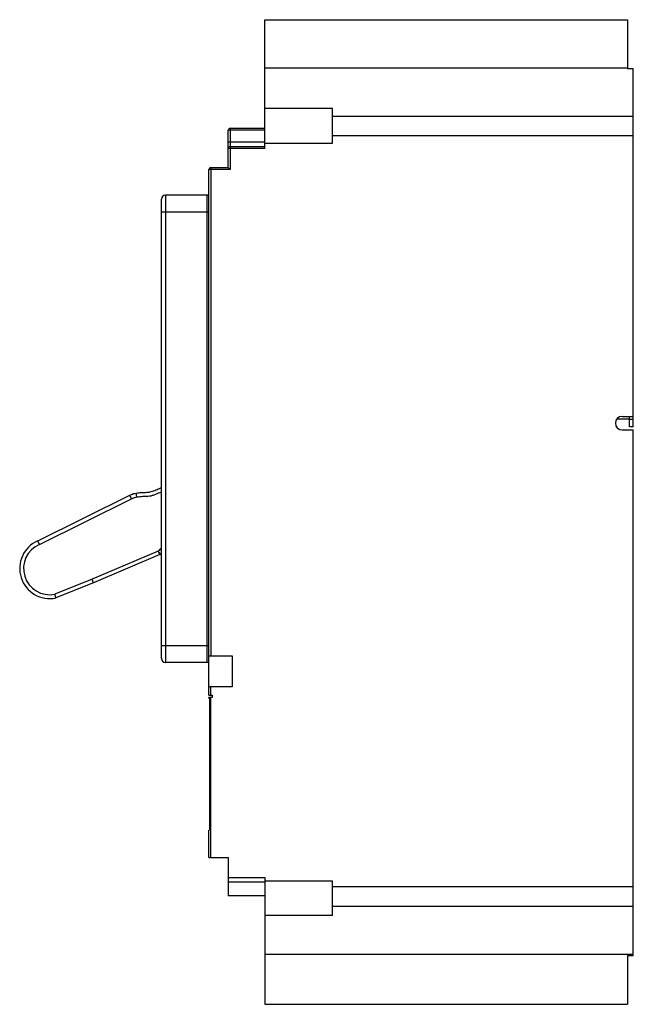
# Model space of a CAD drawing. Header units: millimetres. Extents: x 30 to 189, y 25 to 280.
import ezdxf

# ---------------------------------------------------------------- set-up
doc = ezdxf.new("R2010")
doc.units = ezdxf.units.MM
doc.header["$LTSCALE"] = 19.913299
doc.layers.get('0').update_dxf_attribs({"linetype": 'CONTINUOUS'})

msp = doc.modelspace()

# ---------------------------------------------------------------- linework, layer by layer
at = {"color": 7, "linetype": 'Continuous'}
for p, q in [((93.9, 246.88), (93.9, 280.23)), ((93.9, 280.23), (187.9, 280.23)), ((187.9, 280.23), (187.9, 267.59)), ((93.9, 267.73), (187.9, 267.73)), ((187.9, 267.59), (189.4, 267.59)), ((189.4, 174.82), (189.4, 267.59)), ((111.4, 257.23), (93.9, 257.23)), ((111.4, 248.23), (111.4, 257.23)), ((111.4, 255.28), (189.4, 255.28)), ((84.4, 241.94), (84.4, 251.63)), ((84.9, 252.13), (84.9, 241.44)), ((84.9, 252.13), (93.9, 252.13)), ((93.9, 251.64), (84.9, 251.64)), ((189.4, 250.19), (111.4, 250.19)), ((84.9, 248.56), (93.9, 248.56)), ((84.9, 247.38), (93.9, 247.38)), ((93.9, 248.23), (111.4, 248.23)), ((93.9, 246.88), (84.4, 246.88)), ((79.4, 105.33), (79.4, 241.44)), ((84.9, 241.44), (79.4, 241.44)), ((79.9, 241.94), (79.9, 115.53)), ((79.9, 241.94), (84.4, 241.94)), ((84.9, 241.44), (84.4, 241.94)), ((68.1, 234.77), (68.1, 113.79)), ((78.9, 234.77), (68.1, 234.77)), ((78.9, 113.79), (78.9, 234.77)), ((67.1, 114.79), (67.1, 233.77)), ((79.4, 230.38), (67.1, 230.38)), ((188.4, 176.74), (185.15, 176.74)), ((186.49, 177.49), (189.4, 177.49)), ((188.4, 174.82), (188.4, 177.49)), ((188.4, 176.82), (189.4, 176.82)), ((186.49, 173.99), (189.4, 173.99)), ((189.4, 174.82), (188.4, 174.82)), ((189.4, 37.87), (189.4, 173.99)), ((35.03, 145.26), (58.92, 157.08)), ((35.45, 144.35), (59.34, 156.18)), ((59.34, 156.18), (58.92, 157.08)), ((60.74, 156.64), (60.54, 157.62)), ((35.45, 144.35), (35.03, 145.26)), ((66.25, 142.61), (49.1, 135.36)), ((66.64, 141.69), (49.48, 134.43)), ((66.86, 141.82), (66.25, 142.61)), ((66.64, 141.69), (66.25, 142.61)), ((49.1, 135.36), (39.42, 131.43)), ((49.48, 134.43), (39.71, 130.47)), ((67.1, 118.19), (79.4, 118.19)), ((79.4, 115.53), (85.4, 115.53)), ((85.4, 115.53), (85.4, 107.43)), ((78.9, 113.79), (68.1, 113.79)), ((85.4, 107.43), (79.4, 107.43)), ((79.9, 105.33), (79.9, 107.43)), ((79.4, 105.33), (80.2, 105.33)), ((80.2, 104.73), (79.4, 104.73)), ((79.4, 104.53), (79.4, 104.73)), ((79.9, 63.23), (79.9, 104.73)), ((80.2, 105.33), (80.2, 104.73)), ((79.4, 104.53), (79.51, 104.53)), ((79.51, 104.53), (79.5, 70.33)), ((79.4, 63.23), (79.4, 70.33)), ((79.5, 70.33), (79.42, 70.33)), ((79.4, 63.23), (84.4, 63.23)), ((84.4, 63.23), (84.4, 53.33)), ((84.4, 58.08), (93.9, 58.08)), ((93.9, 56.9), (84.4, 56.9)), ((93.9, 58.08), (93.9, 25.24)), ((93.9, 57.23), (111.4, 57.23)), ((111.4, 48.23), (111.4, 57.23)), ((111.4, 55.77), (189.4, 55.77)), ((93.9, 53.33), (84.4, 53.33)), ((111.4, 50.68), (189.4, 50.68)), ((111.4, 48.23), (93.9, 48.23)), ((93.9, 38.23), (189.4, 38.23)), ((187.9, 37.87), (189.4, 37.87)), ((187.9, 37.87), (187.9, 25.24)), ((93.9, 25.24), (187.9, 25.24))]:
    msp.add_line(p, q, dxfattribs=at)
for centre, radius, start, end in [((84.9, 251.63), 0.5, 90, 180), ((84.9, 246.88), 0.5, 90, 180), ((79.9, 241.44), 0.5, 90, 180), ((68.1, 233.77), 1, 90, 180), ((78.9, 235.28), 0.5, 270, 360), ((186.49, 175.74), 1.75, 90, 270), ((62.41, 149.38), 8.46, 108.6357, 110.3368), ((62.12, 150.24), 7.55, 106.2091, 108.6443), ((38.14, 138.11), 7.8, 113.5113, 281.6035), ((38.14, 138.11), 6.8, 113.3111, 280.8567), ((66.25, 142.61), 1, 292.9299, 307.4134), ((60.97, 149.51), 9.68, 307.4222, 309.4619), ((185.13, 174.53), 151.95, 196.4765, 196.8553), ((68.1, 114.79), 1, 180, 270), ((78.9, 113.29), 0.5, 0, 90)]:
    msp.add_arc(centre, radius, start, end, dxfattribs=at)
for points, knots in [([(84.9, 251.64), (84.84, 251.64), (84.75, 251.64), (84.63, 251.64), (84.55, 251.64), (84.49, 251.64), (84.45, 251.64), (84.43, 251.64), (84.41, 251.63), (84.41, 251.63), (84.4, 251.63), (84.4, 251.63)], [0, 0, 0, 0, 0.381967, 0.555368, 0.706814, 0.83108, 0.923273, 0.956278, 0.980208, 0.994821, 1, 1, 1, 1]), ([(84.4, 248.55), (84.4, 248.55), (84.41, 248.55), (84.41, 248.56), (84.43, 248.56), (84.45, 248.56), (84.49, 248.56), (84.55, 248.56), (84.63, 248.56), (84.75, 248.56), (84.84, 248.56), (84.9, 248.56)], [0, 0, 0, 0, 0.005179, 0.019792, 0.043722, 0.076727, 0.16892, 0.293186, 0.444632, 0.618033, 1, 1, 1, 1]), ([(60.54, 157.62), (61.02, 157.71), (61.72, 157.79), (62.66, 157.82), (63.31, 157.83), (63.91, 157.88), (64.46, 157.99), (65.03, 158.19), (65.85, 158.53), (66.54, 158.82), (67.03, 159.02), (67.1, 159.06)], [0, 0, 0, 0, 0.192591, 0.288886, 0.385181, 0.481477, 0.577772, 0.674068, 0.770363, 0.962954, 1, 1, 1, 1]), ([(59.34, 156.18), (59.45, 156.23), (59.91, 156.41), (60.38, 156.56), (60.74, 156.64)], [0, 0, 0, 0, 0.253754, 1, 1, 1, 1]), ([(60.74, 156.64), (61.25, 156.74), (62.05, 156.81), (63.12, 156.82), (63.96, 156.87), (64.8, 157.04), (65.59, 157.34), (66.35, 157.66), (66.85, 157.86), (67.1, 157.97)], [0, 0, 0, 0, 0.239405, 0.362843, 0.491378, 0.622748, 0.751071, 0.875795, 1, 1, 1, 1]), ([(49.48, 134.43), (49.48, 134.43), (49.48, 134.44), (49.48, 134.45), (49.46, 134.48), (49.45, 134.51), (49.44, 134.55), (49.41, 134.61), (49.37, 134.71), (49.31, 134.85), (49.24, 135.01), (49.17, 135.18), (49.12, 135.3), (49.1, 135.36)], [0, 0, 0, 0, 0.004876, 0.019308, 0.043129, 0.076161, 0.118162, 0.168651, 0.292928, 0.444388, 0.617335, 0.805322, 1, 1, 1, 1])]:
    msp.add_open_spline(points, degree=3, knots=knots, dxfattribs=at)
for points in [[(58.92, 157.08), (59.43, 157.31), (59.97, 157.5), (60.54, 157.62)], [(67.14, 143.39), (66.86, 143.11), (66.56, 142.85), (66.25, 142.61)]]:
    msp.add_open_spline(points, degree=3, dxfattribs=at)

doc.saveas('drawing.dxf')
